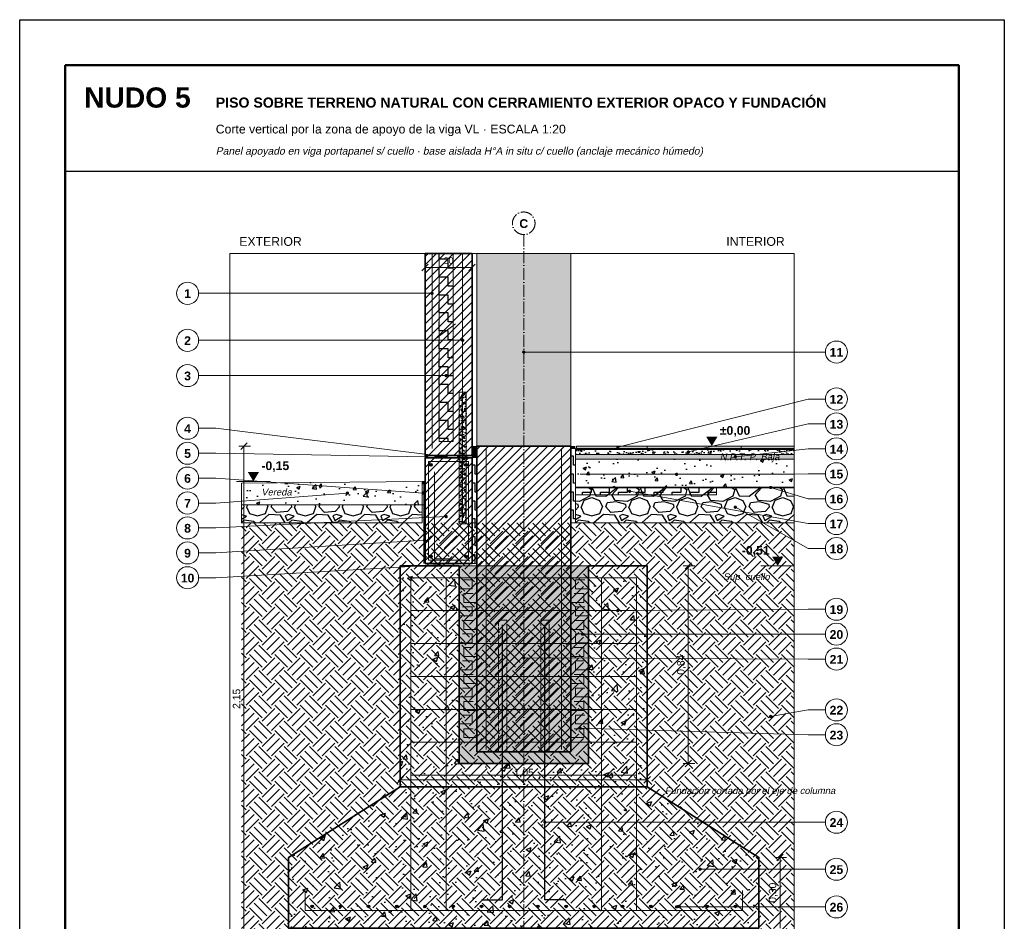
# Model space of a CAD drawing. Header units: millimetres. Extents: x 6 to 4194, y 6 to 5934.
# Tile 2 of 2: x 6 to 4194, y 2098 to 5934. Entities that reach past the tile are written whole.
import ezdxf
from ezdxf.enums import TextEntityAlignment as Align

# ---------------------------------------------------------------- set-up
doc = ezdxf.new("R2010")
doc.units = ezdxf.units.MM
doc.header["$LTSCALE"] = 20
doc.linetypes.add('DASHDOT', pattern=[3.556, 2.54, -0.508, 0, -0.508])
doc.linetypes.add('DASHED', pattern=[1.524, 1.27, -0.254])
for name, color, linetype in [('A-AISLACION-EPS', 50, 'Continuous'), ('A-ARMADURAS', 14, 'Continuous'), ('A-BARRERAS-MEMBRANAS', 7, 'Continuous'), ('A-CONTORNOS', 7, 'Continuous'), ('A-GROUT', 251, 'Continuous'), ('A-HORMIGON-INSITU', 33, 'Continuous'), ('A-HORMIGON-PREMOLDEADO', 8, 'Continuous'), ('A-HORMIGON-SIMPLE', 9, 'Continuous'), ('A-MORTERO-CARPETAS', 252, 'Continuous'), ('A-NEOPRENO-SELLADORES', 7, 'Continuous'), ('A-PROYECCION-OCULTO', 8, 'DASHED'), ('A-SOLADOS', 31, 'Continuous'), ('A-TERRENO', 32, 'Continuous'), ('A-TOSCA', 42, 'Continuous'), ('A-VISTA', 8, 'Continuous'), ('X-COTAS', 3, 'Continuous'), ('X-EJES', 1, 'DASHDOT'), ('X-MARCO', 7, 'Continuous'), ('X-NIVELES', 7, 'Continuous'), ('X-REFERENCIAS', 1, 'Continuous'), ('X-TEXTOS', 7, 'Continuous')]:
    doc.layers.add(name, color=color, linetype=linetype)
doc.styles.add('ARIAL', font='arial.ttf')
doc.styles.add('ARIAL-B', font='arialbd.ttf')

msp = doc.modelspace()

# ---------------------------------------------------------------- hatches: boundary and pattern name
at = {"layer": 'A-AISLACION-EPS'}
h = msp.add_hatch(dxfattribs=at)
h.set_pattern_fill('ZIGZAG', color=256, scale=6, angle=90)
h.paths.add_polyline_path([(1790, 4940), (1790, 4140), (1850, 4140), (1850, 4940)])
h = msp.add_hatch(dxfattribs=at)
h.set_pattern_fill('ZIGZAG', color=256, scale=6, angle=90)
h.paths.add_polyline_path([(1930, 3793), (1950, 3793), (1950, 4110), (1930, 4110)])
h = msp.add_hatch(dxfattribs=at)
h.set_pattern_fill('ZIGZAG', color=256, scale=6, angle=90)
h.paths.add_polyline_path([(2350, 3793), (2370, 3793), (2370, 4110), (2350, 4110)])
h = msp.add_hatch(dxfattribs=at)
h.set_pattern_fill('ZIGZAG', color=256, scale=6, angle=90)
h.paths.add_polyline_path([(1718, 3870), (1726, 3870), (1726, 3970), (1718, 3970)])
h = msp.add_hatch(dxfattribs=at)
h.set_pattern_fill('ZIGZAG', color=256, scale=6)
h.paths.add_polyline_path([(2370, 3913), (2970, 3913), (2970, 3943), (2370, 3943)])
h = msp.add_hatch(dxfattribs=at)
h.set_pattern_fill('ZIGZAG', color=256, scale=6, angle=90)
h.paths.add_polyline_path([(1930, 3620), (1950, 3620), (1950, 3793), (1930, 3793)])
at = {"layer": 'A-ARMADURAS'}
h = msp.add_hatch(color=256, dxfattribs=at)
h.dxf.hatch_style = 1
h.paths.add_polyline_path([(1761, 4040), (1760.7, 4041.9), (1759.9, 4043.5), (1758.5, 4044.9), (1756.9, 4045.7), (1755, 4046), (1753.1, 4045.7), (1751.5, 4044.9), (1750.1, 4043.5), (1749.3, 4041.9), (1749, 4040), (1749.3, 4038.1), (1750.1, 4036.5), (1751.5, 4035.1), (1753.1, 4034.3), (1755, 4034), (1756.9, 4034.3), (1758.5, 4035.1), (1759.9, 4036.5), (1760.7, 4038.1)])
h = msp.add_hatch(color=256, dxfattribs=at)
h.dxf.hatch_style = 1
h.paths.add_polyline_path([(1911, 4040), (1910.7, 4041.9), (1909.9, 4043.5), (1908.5, 4044.9), (1906.9, 4045.7), (1905, 4046), (1903.1, 4045.7), (1901.5, 4044.9), (1900.1, 4043.5), (1899.3, 4041.9), (1899, 4040), (1899.3, 4038.1), (1900.1, 4036.5), (1901.5, 4035.1), (1903.1, 4034.3), (1905, 4034), (1906.9, 4034.3), (1908.5, 4035.1), (1909.9, 4036.5), (1910.7, 4038.1)])
h = msp.add_hatch(color=256, dxfattribs=at)
h.dxf.hatch_style = 1
h.paths.add_polyline_path([(1761, 3650), (1760.7, 3651.9), (1759.9, 3653.5), (1758.5, 3654.9), (1756.9, 3655.7), (1755, 3656), (1753.1, 3655.7), (1751.5, 3654.9), (1750.1, 3653.5), (1749.3, 3651.9), (1749, 3650), (1749.3, 3648.1), (1750.1, 3646.5), (1751.5, 3645.1), (1753.1, 3644.3), (1755, 3644), (1756.9, 3644.3), (1758.5, 3645.1), (1759.9, 3646.5), (1760.7, 3648.1)])
h = msp.add_hatch(color=256, dxfattribs=at)
h.dxf.hatch_style = 1
h.paths.add_polyline_path([(1911, 3650), (1910.7, 3651.9), (1909.9, 3653.5), (1908.5, 3654.9), (1906.9, 3655.7), (1905, 3656), (1903.1, 3655.7), (1901.5, 3654.9), (1900.1, 3653.5), (1899.3, 3651.9), (1899, 3650), (1899.3, 3648.1), (1900.1, 3646.5), (1901.5, 3645.1), (1903.1, 3644.3), (1905, 3644), (1906.9, 3644.3), (1908.5, 3645.1), (1909.9, 3646.5), (1910.7, 3648.1)])
h = msp.add_hatch(color=256, dxfattribs=at)
h.dxf.hatch_style = 1
h.paths.add_polyline_path([(1255.6, 2162), (1255.3, 2163.7), (1254.5, 2165.3), (1253.3, 2166.5), (1251.7, 2167.3), (1250, 2167.6), (1248.3, 2167.3), (1246.7, 2166.5), (1245.5, 2165.3), (1244.7, 2163.7), (1244.4, 2162), (1244.7, 2160.3), (1245.5, 2158.7), (1246.7, 2157.5), (1248.3, 2156.7), (1250, 2156.4), (1251.7, 2156.7), (1253.3, 2157.5), (1254.5, 2158.7), (1255.3, 2160.3)])
h = msp.add_hatch(color=256, dxfattribs=at)
h.dxf.hatch_style = 1
h.paths.add_polyline_path([(1375.6, 2162), (1375.3, 2163.7), (1374.5, 2165.3), (1373.3, 2166.5), (1371.7, 2167.3), (1370, 2167.6), (1368.3, 2167.3), (1366.7, 2166.5), (1365.5, 2165.3), (1364.7, 2163.7), (1364.4, 2162), (1364.7, 2160.3), (1365.5, 2158.7), (1366.7, 2157.5), (1368.3, 2156.7), (1370, 2156.4), (1371.7, 2156.7), (1373.3, 2157.5), (1374.5, 2158.7), (1375.3, 2160.3)])
h = msp.add_hatch(color=256, dxfattribs=at)
h.dxf.hatch_style = 1
h.paths.add_polyline_path([(1495.6, 2162), (1495.3, 2163.7), (1494.5, 2165.3), (1493.3, 2166.5), (1491.7, 2167.3), (1490, 2167.6), (1488.3, 2167.3), (1486.7, 2166.5), (1485.5, 2165.3), (1484.7, 2163.7), (1484.4, 2162), (1484.7, 2160.3), (1485.5, 2158.7), (1486.7, 2157.5), (1488.3, 2156.7), (1490, 2156.4), (1491.7, 2156.7), (1493.3, 2157.5), (1494.5, 2158.7), (1495.3, 2160.3)])
h = msp.add_hatch(color=256, dxfattribs=at)
h.dxf.hatch_style = 1
h.paths.add_polyline_path([(1615.6, 2162), (1615.3, 2163.7), (1614.5, 2165.3), (1613.3, 2166.5), (1611.7, 2167.3), (1610, 2167.6), (1608.3, 2167.3), (1606.7, 2166.5), (1605.5, 2165.3), (1604.7, 2163.7), (1604.4, 2162), (1604.7, 2160.3), (1605.5, 2158.7), (1606.7, 2157.5), (1608.3, 2156.7), (1610, 2156.4), (1611.7, 2156.7), (1613.3, 2157.5), (1614.5, 2158.7), (1615.3, 2160.3)])
h = msp.add_hatch(color=256, dxfattribs=at)
h.dxf.hatch_style = 1
h.paths.add_polyline_path([(1735.6, 2162), (1735.3, 2163.7), (1734.5, 2165.3), (1733.3, 2166.5), (1731.7, 2167.3), (1730, 2167.6), (1728.3, 2167.3), (1726.7, 2166.5), (1725.5, 2165.3), (1724.7, 2163.7), (1724.4, 2162), (1724.7, 2160.3), (1725.5, 2158.7), (1726.7, 2157.5), (1728.3, 2156.7), (1730, 2156.4), (1731.7, 2156.7), (1733.3, 2157.5), (1734.5, 2158.7), (1735.3, 2160.3)])
h = msp.add_hatch(color=256, dxfattribs=at)
h.dxf.hatch_style = 1
h.paths.add_polyline_path([(1855.6, 2162), (1855.3, 2163.7), (1854.5, 2165.3), (1853.3, 2166.5), (1851.7, 2167.3), (1850, 2167.6), (1848.3, 2167.3), (1846.7, 2166.5), (1845.5, 2165.3), (1844.7, 2163.7), (1844.4, 2162), (1844.7, 2160.3), (1845.5, 2158.7), (1846.7, 2157.5), (1848.3, 2156.7), (1850, 2156.4), (1851.7, 2156.7), (1853.3, 2157.5), (1854.5, 2158.7), (1855.3, 2160.3)])
h = msp.add_hatch(color=256, dxfattribs=at)
h.dxf.hatch_style = 1
h.paths.add_polyline_path([(1975.6, 2162), (1975.3, 2163.7), (1974.5, 2165.3), (1973.3, 2166.5), (1971.7, 2167.3), (1970, 2167.6), (1968.3, 2167.3), (1966.7, 2166.5), (1965.5, 2165.3), (1964.7, 2163.7), (1964.4, 2162), (1964.7, 2160.3), (1965.5, 2158.7), (1966.7, 2157.5), (1968.3, 2156.7), (1970, 2156.4), (1971.7, 2156.7), (1973.3, 2157.5), (1974.5, 2158.7), (1975.3, 2160.3)])
h = msp.add_hatch(color=256, dxfattribs=at)
h.dxf.hatch_style = 1
h.paths.add_polyline_path([(2095.6, 2162), (2095.3, 2163.7), (2094.5, 2165.3), (2093.3, 2166.5), (2091.7, 2167.3), (2090, 2167.6), (2088.3, 2167.3), (2086.7, 2166.5), (2085.5, 2165.3), (2084.7, 2163.7), (2084.4, 2162), (2084.7, 2160.3), (2085.5, 2158.7), (2086.7, 2157.5), (2088.3, 2156.7), (2090, 2156.4), (2091.7, 2156.7), (2093.3, 2157.5), (2094.5, 2158.7), (2095.3, 2160.3)])
h = msp.add_hatch(color=256, dxfattribs=at)
h.dxf.hatch_style = 1
h.paths.add_polyline_path([(2215.6, 2162), (2215.3, 2163.7), (2214.5, 2165.3), (2213.3, 2166.5), (2211.7, 2167.3), (2210, 2167.6), (2208.3, 2167.3), (2206.7, 2166.5), (2205.5, 2165.3), (2204.7, 2163.7), (2204.4, 2162), (2204.7, 2160.3), (2205.5, 2158.7), (2206.7, 2157.5), (2208.3, 2156.7), (2210, 2156.4), (2211.7, 2156.7), (2213.3, 2157.5), (2214.5, 2158.7), (2215.3, 2160.3)])
h = msp.add_hatch(color=256, dxfattribs=at)
h.dxf.hatch_style = 1
h.paths.add_polyline_path([(2335.6, 2162), (2335.3, 2163.7), (2334.5, 2165.3), (2333.3, 2166.5), (2331.7, 2167.3), (2330, 2167.6), (2328.3, 2167.3), (2326.7, 2166.5), (2325.5, 2165.3), (2324.7, 2163.7), (2324.4, 2162), (2324.7, 2160.3), (2325.5, 2158.7), (2326.7, 2157.5), (2328.3, 2156.7), (2330, 2156.4), (2331.7, 2156.7), (2333.3, 2157.5), (2334.5, 2158.7), (2335.3, 2160.3)])
h = msp.add_hatch(color=256, dxfattribs=at)
h.dxf.hatch_style = 1
h.paths.add_polyline_path([(2455.6, 2162), (2455.3, 2163.7), (2454.5, 2165.3), (2453.3, 2166.5), (2451.7, 2167.3), (2450, 2167.6), (2448.3, 2167.3), (2446.7, 2166.5), (2445.5, 2165.3), (2444.7, 2163.7), (2444.4, 2162), (2444.7, 2160.3), (2445.5, 2158.7), (2446.7, 2157.5), (2448.3, 2156.7), (2450, 2156.4), (2451.7, 2156.7), (2453.3, 2157.5), (2454.5, 2158.7), (2455.3, 2160.3)])
h = msp.add_hatch(color=256, dxfattribs=at)
h.dxf.hatch_style = 1
h.paths.add_polyline_path([(2575.6, 2162), (2575.3, 2163.7), (2574.5, 2165.3), (2573.3, 2166.5), (2571.7, 2167.3), (2570, 2167.6), (2568.3, 2167.3), (2566.7, 2166.5), (2565.5, 2165.3), (2564.7, 2163.7), (2564.4, 2162), (2564.7, 2160.3), (2565.5, 2158.7), (2566.7, 2157.5), (2568.3, 2156.7), (2570, 2156.4), (2571.7, 2156.7), (2573.3, 2157.5), (2574.5, 2158.7), (2575.3, 2160.3)])
h = msp.add_hatch(color=256, dxfattribs=at)
h.dxf.hatch_style = 1
h.paths.add_polyline_path([(2695.6, 2162), (2695.3, 2163.7), (2694.5, 2165.3), (2693.3, 2166.5), (2691.7, 2167.3), (2690, 2167.6), (2688.3, 2167.3), (2686.7, 2166.5), (2685.5, 2165.3), (2684.7, 2163.7), (2684.4, 2162), (2684.7, 2160.3), (2685.5, 2158.7), (2686.7, 2157.5), (2688.3, 2156.7), (2690, 2156.4), (2691.7, 2156.7), (2693.3, 2157.5), (2694.5, 2158.7), (2695.3, 2160.3)])
h = msp.add_hatch(color=256, dxfattribs=at)
h.dxf.hatch_style = 1
h.paths.add_polyline_path([(2815.6, 2162), (2815.3, 2163.7), (2814.5, 2165.3), (2813.3, 2166.5), (2811.7, 2167.3), (2810, 2167.6), (2808.3, 2167.3), (2806.7, 2166.5), (2805.5, 2165.3), (2804.7, 2163.7), (2804.4, 2162), (2804.7, 2160.3), (2805.5, 2158.7), (2806.7, 2157.5), (2808.3, 2156.7), (2810, 2156.4), (2811.7, 2156.7), (2813.3, 2157.5), (2814.5, 2158.7), (2815.3, 2160.3)])
h = msp.add_hatch(color=256, dxfattribs=at)
h.dxf.hatch_style = 1
h.paths.add_polyline_path([(2935.6, 2162), (2935.3, 2163.7), (2934.5, 2165.3), (2933.3, 2166.5), (2931.7, 2167.3), (2930, 2167.6), (2928.3, 2167.3), (2926.7, 2166.5), (2925.5, 2165.3), (2924.7, 2163.7), (2924.4, 2162), (2924.7, 2160.3), (2925.5, 2158.7), (2926.7, 2157.5), (2928.3, 2156.7), (2930, 2156.4), (2931.7, 2156.7), (2933.3, 2157.5), (2934.5, 2158.7), (2935.3, 2160.3)])
h = msp.add_hatch(color=256, dxfattribs=at)
h.dxf.hatch_style = 1
h.paths.add_polyline_path([(3055.6, 2162), (3055.3, 2163.7), (3054.5, 2165.3), (3053.3, 2166.5), (3051.7, 2167.3), (3050, 2167.6), (3048.3, 2167.3), (3046.7, 2166.5), (3045.5, 2165.3), (3044.7, 2163.7), (3044.4, 2162), (3044.7, 2160.3), (3045.5, 2158.7), (3046.7, 2157.5), (3048.3, 2156.7), (3050, 2156.4), (3051.7, 2156.7), (3053.3, 2157.5), (3054.5, 2158.7), (3055.3, 2160.3)])
at = {"layer": 'A-BARRERAS-MEMBRANAS', "true_color": 0x000000}
h = msp.add_hatch(color=18, dxfattribs=at)
h.dxf.hatch_style = 1
h.paths.add_polyline_path([(2370, 3943), (3300, 3943), (3300, 3945), (2370, 3945)])
at = {"layer": 'A-GROUT'}
h = msp.add_hatch(dxfattribs=at)
h.set_pattern_fill('AR-SAND', color=256, scale=0.4)
h.paths.add_polyline_path([(1875, 3790), (1905, 3790), (1905, 4350), (1875, 4350)])
h = msp.add_hatch(dxfattribs=at)
h.set_pattern_fill('AR-SAND', color=256, scale=0.4)
h.paths.add_polyline_path([(1875, 2770), (2425, 2770), (2425, 3610), (1875, 3610)])
at = {"layer": 'A-HORMIGON-INSITU'}
h = msp.add_hatch(dxfattribs=at)
h.set_pattern_fill('AR-CONC', color=256, scale=1.2)
h.paths.add_polyline_path([(1625, 2670), (2675, 2670), (2675, 3610), (2425, 3610), (2425, 2770), (1875, 2770), (1875, 3610), (1625, 3610)])
h = msp.add_hatch(dxfattribs=at)
h.set_pattern_fill('AR-CONC', color=256, scale=1.2)
h.paths.add_polyline_path([(1150, 2070), (3150, 2070), (3150, 2370), (2675, 2670), (1625, 2670), (1150, 2370)])
at = {"layer": 'A-HORMIGON-PREMOLDEADO'}
h = msp.add_hatch(dxfattribs=at)
h.set_pattern_fill('ANSI31', color=256, scale=8)
h.paths.add_polyline_path([(1730, 4940), (1730, 4080), (1930, 4080), (1930, 4940)])
h = msp.add_hatch(dxfattribs=at)
h.set_pattern_fill('ANSI31', color=256, scale=8)
h.paths.add_polyline_path([(1950, 2820), (2350, 2820), (2350, 4120), (1950, 4120)])
h = msp.add_hatch(dxfattribs=at)
h.set_pattern_fill('ANSI31', color=256, scale=8)
h.paths.add_polyline_path([(1730, 3620), (1930, 3620), (1930, 4070), (1730, 4070)])
at = {"layer": 'A-HORMIGON-SIMPLE'}
h = msp.add_hatch(dxfattribs=at)
h.set_pattern_fill('AR-CONC', color=256, scale=0.8)
h.paths.add_polyline_path([(2370, 3945), (3300, 3945), (3300, 4065), (2370, 4065)])
h = msp.add_hatch(dxfattribs=at)
h.set_pattern_fill('AR-CONC', color=256, scale=0.8)
h.paths.add_polyline_path([(950, 3870), (1718, 3870), (1718, 3970), (950, 3963)])
at = {"layer": 'A-MORTERO-CARPETAS'}
h = msp.add_hatch(dxfattribs=at)
h.set_pattern_fill('AR-SAND', color=256, scale=0.6)
h.paths.add_polyline_path([(2370, 4085), (3300, 4085), (3300, 4105), (2370, 4105)])
at = {"layer": 'A-MORTERO-CARPETAS', "true_color": 0x8d8d8d}
h = msp.add_hatch(color=252, dxfattribs=at)
h.dxf.hatch_style = 1
h.paths.add_polyline_path([(2375, 4105), (3300, 4105), (3300, 4110), (2375, 4110)])
at = {"layer": 'A-MORTERO-CARPETAS'}
h = msp.add_hatch(dxfattribs=at)
h.set_pattern_fill('AR-SAND', color=256, scale=0.6)
h.paths.add_polyline_path([(1730, 4070), (1930, 4070), (1930, 4080), (1730, 4080)])
h = msp.add_hatch(dxfattribs=at)
h.set_pattern_fill('AR-SAND', color=256, scale=0.4)
h.paths.add_polyline_path([(2370, 4065), (3300, 4065), (3300, 4085), (2370, 4085)])
at = {"layer": 'A-NEOPRENO-SELLADORES', "true_color": 0x111111}
h = msp.add_hatch(color=250, dxfattribs=at)
h.dxf.hatch_style = 1
h.paths.add_polyline_path([(1930, 4070), (1950, 4070), (1950, 4120), (1930, 4120)])
h = msp.add_hatch(color=250, dxfattribs=at)
h.dxf.hatch_style = 1
h.paths.add_polyline_path([(1930, 4110), (1950, 4110), (1950, 4120), (1930, 4120)])
h = msp.add_hatch(color=250, dxfattribs=at)
h.dxf.hatch_style = 1
h.paths.add_polyline_path([(2350, 4110), (2370, 4110), (2370, 4120), (2350, 4120)])
h = msp.add_hatch(color=250, dxfattribs=at)
h.dxf.hatch_style = 1
h.paths.add_polyline_path([(1730, 4070), (1744, 4070), (1744, 4080), (1730, 4080)])
h = msp.add_hatch(color=250, dxfattribs=at)
h.dxf.hatch_style = 1
h.paths.add_polyline_path([(1770, 4070), (1810, 4070), (1810, 4080), (1770, 4080)])
h = msp.add_hatch(color=250, dxfattribs=at)
h.dxf.hatch_style = 1
h.paths.add_polyline_path([(1718, 3958), (1726, 3958), (1726, 3970), (1718, 3970)])
h = msp.add_hatch(color=250, dxfattribs=at)
h.dxf.hatch_style = 1
h.paths.add_polyline_path([(1730, 3610), (1875, 3610), (1875, 3620), (1730, 3620)])
at = {"layer": 'A-SOLADOS', "true_color": 0xcdbb9c}
h = msp.add_hatch(color=9, dxfattribs=at)
h.dxf.hatch_style = 1
h.paths.add_polyline_path([(2375, 4110), (3300, 4110), (3300, 4120), (2375, 4120)])
at = {"layer": 'A-TERRENO'}
h = msp.add_hatch(dxfattribs=at)
h.set_pattern_fill('EARTH', color=256, scale=12, angle=45)
h.paths.add_polyline_path([(950, 1940), (3300, 1940), (3300, 3793), (950, 3793)])
at = {"layer": 'A-TOSCA'}
h = msp.add_hatch(dxfattribs=at)
h.set_pattern_fill('GRAVEL', color=256, scale=8)
h.paths.add_polyline_path([(2370, 3793), (3300, 3793), (3300, 3943), (2370, 3943)])
h = msp.add_hatch(dxfattribs=at)
h.set_pattern_fill('GRAVEL', color=256, scale=8)
h.paths.add_polyline_path([(950, 3793), (1718, 3793), (1718, 3870), (950, 3870)])
at = {"layer": 'A-VISTA', "true_color": 0xeceeef}
h = msp.add_hatch(color=7, dxfattribs=at)
h.dxf.hatch_style = 1
h.paths.add_polyline_path([(1950, 4940), (1950, 4120), (2350, 4120), (2350, 4940)])
at = {"layer": 'X-NIVELES'}
h = msp.add_hatch(color=7, dxfattribs=at)
h.dxf.hatch_style = 1
h.paths.add_polyline_path([(2950, 4120), (2926, 4160), (2974, 4160)])
h = msp.add_hatch(color=7, dxfattribs=at)
h.dxf.hatch_style = 1
h.paths.add_polyline_path([(1000, 3970), (976, 4010), (1024, 4010)])
h = msp.add_hatch(color=7, dxfattribs=at)
h.dxf.hatch_style = 1
h.paths.add_polyline_path([(3230, 3610), (3206, 3650), (3254, 3650)])
at = {"layer": 'X-REFERENCIAS'}
h = msp.add_hatch(color=7, dxfattribs=at)
h.dxf.hatch_style = 1
h.paths.add_polyline_path([(1767, 4770), (1766.7, 4772.2), (1765.7, 4774.1), (1764.1, 4775.7), (1762.2, 4776.7), (1760, 4777), (1757.8, 4776.7), (1755.9, 4775.7), (1754.3, 4774.1), (1753.3, 4772.2), (1753, 4770), (1753.3, 4767.8), (1754.3, 4765.9), (1755.9, 4764.3), (1757.8, 4763.3), (1760, 4763), (1762.2, 4763.3), (1764.1, 4764.3), (1765.7, 4765.9), (1766.7, 4767.8)])
h = msp.add_hatch(color=7, dxfattribs=at)
h.dxf.hatch_style = 1
h.paths.add_polyline_path([(1897, 4570), (1896.7, 4572.2), (1895.7, 4574.1), (1894.1, 4575.7), (1892.2, 4576.7), (1890, 4577), (1887.8, 4576.7), (1885.9, 4575.7), (1884.3, 4574.1), (1883.3, 4572.2), (1883, 4570), (1883.3, 4567.8), (1884.3, 4565.9), (1885.9, 4564.3), (1887.8, 4563.3), (1890, 4563), (1892.2, 4563.3), (1894.1, 4564.3), (1895.7, 4565.9), (1896.7, 4567.8)])
h = msp.add_hatch(color=7, dxfattribs=at)
h.dxf.hatch_style = 1
h.paths.add_polyline_path([(2157, 4520), (2156.7, 4522.2), (2155.7, 4524.1), (2154.1, 4525.7), (2152.2, 4526.7), (2150, 4527), (2147.8, 4526.7), (2145.9, 4525.7), (2144.3, 4524.1), (2143.3, 4522.2), (2143, 4520), (2143.3, 4517.8), (2144.3, 4515.9), (2145.9, 4514.3), (2147.8, 4513.3), (2150, 4513), (2152.2, 4513.3), (2154.1, 4514.3), (2155.7, 4515.9), (2156.7, 4517.8)])
h = msp.add_hatch(color=7, dxfattribs=at)
h.dxf.hatch_style = 1
h.paths.add_polyline_path([(1827, 4420), (1826.7, 4422.2), (1825.7, 4424.1), (1824.1, 4425.7), (1822.2, 4426.7), (1820, 4427), (1817.8, 4426.7), (1815.9, 4425.7), (1814.3, 4424.1), (1813.3, 4422.2), (1813, 4420), (1813.3, 4417.8), (1814.3, 4415.9), (1815.9, 4414.3), (1817.8, 4413.3), (1820, 4413), (1822.2, 4413.3), (1824.1, 4414.3), (1825.7, 4415.9), (1826.7, 4417.8)])
h = msp.add_hatch(color=7, dxfattribs=at)
h.dxf.hatch_style = 1
h.paths.add_polyline_path([(2557, 4115), (2556.7, 4117.2), (2555.7, 4119.1), (2554.1, 4120.7), (2552.2, 4121.7), (2550, 4122), (2547.8, 4121.7), (2545.9, 4120.7), (2544.3, 4119.1), (2543.3, 4117.2), (2543, 4115), (2543.3, 4112.8), (2544.3, 4110.9), (2545.9, 4109.3), (2547.8, 4108.3), (2550, 4108), (2552.2, 4108.3), (2554.1, 4109.3), (2555.7, 4110.9), (2556.7, 4112.8)])
h = msp.add_hatch(color=7, dxfattribs=at)
h.dxf.hatch_style = 1
h.paths.add_polyline_path([(1744, 4075), (1743.7, 4077.2), (1742.7, 4079.1), (1741.1, 4080.7), (1739.2, 4081.7), (1737, 4082), (1734.8, 4081.7), (1732.9, 4080.7), (1731.3, 4079.1), (1730.3, 4077.2), (1730, 4075), (1730.3, 4072.8), (1731.3, 4070.9), (1732.9, 4069.3), (1734.8, 4068.3), (1737, 4068), (1739.2, 4068.3), (1741.1, 4069.3), (1742.7, 4070.9), (1743.7, 4072.8)])
h = msp.add_hatch(color=7, dxfattribs=at)
h.dxf.hatch_style = 1
h.paths.add_polyline_path([(1827, 4075), (1826.7, 4077.2), (1825.7, 4079.1), (1824.1, 4080.7), (1822.2, 4081.7), (1820, 4082), (1817.8, 4081.7), (1815.9, 4080.7), (1814.3, 4079.1), (1813.3, 4077.2), (1813, 4075), (1813.3, 4072.8), (1814.3, 4070.9), (1815.9, 4069.3), (1817.8, 4068.3), (1820, 4068), (1822.2, 4068.3), (1824.1, 4069.3), (1825.7, 4070.9), (1826.7, 4072.8)])
h = msp.add_hatch(color=7, dxfattribs=at)
h.dxf.hatch_style = 1
h.paths.add_polyline_path([(2857, 4095), (2856.7, 4097.2), (2855.7, 4099.1), (2854.1, 4100.7), (2852.2, 4101.7), (2850, 4102), (2847.8, 4101.7), (2845.9, 4100.7), (2844.3, 4099.1), (2843.3, 4097.2), (2843, 4095), (2843.3, 4092.8), (2844.3, 4090.9), (2845.9, 4089.3), (2847.8, 4088.3), (2850, 4088), (2852.2, 4088.3), (2854.1, 4089.3), (2855.7, 4090.9), (2856.7, 4092.8)])
h = msp.add_hatch(color=7, dxfattribs=at)
h.dxf.hatch_style = 1
h.paths.add_polyline_path([(3057, 4075), (3056.7, 4077.2), (3055.7, 4079.1), (3054.1, 4080.7), (3052.2, 4081.7), (3050, 4082), (3047.8, 4081.7), (3045.9, 4080.7), (3044.3, 4079.1), (3043.3, 4077.2), (3043, 4075), (3043.3, 4072.8), (3044.3, 4070.9), (3045.9, 4069.3), (3047.8, 4068.3), (3050, 4068), (3052.2, 4068.3), (3054.1, 4069.3), (3055.7, 4070.9), (3056.7, 4072.8)])
h = msp.add_hatch(color=7, dxfattribs=at)
h.dxf.hatch_style = 1
h.paths.add_polyline_path([(2807, 4000), (2806.7, 4002.2), (2805.7, 4004.1), (2804.1, 4005.7), (2802.2, 4006.7), (2800, 4007), (2797.8, 4006.7), (2795.9, 4005.7), (2794.3, 4004.1), (2793.3, 4002.2), (2793, 4000), (2793.3, 3997.8), (2794.3, 3995.9), (2795.9, 3994.3), (2797.8, 3993.3), (2800, 3993), (2802.2, 3993.3), (2804.1, 3994.3), (2805.7, 3995.9), (2806.7, 3997.8)])
h = msp.add_hatch(color=7, dxfattribs=at)
h.dxf.hatch_style = 1
h.paths.add_polyline_path([(3207, 3944), (3206.7, 3946.2), (3205.7, 3948.1), (3204.1, 3949.7), (3202.2, 3950.7), (3200, 3951), (3197.8, 3950.7), (3195.9, 3949.7), (3194.3, 3948.1), (3193.3, 3946.2), (3193, 3944), (3193.3, 3941.8), (3194.3, 3939.9), (3195.9, 3938.3), (3197.8, 3937.3), (3200, 3937), (3202.2, 3937.3), (3204.1, 3938.3), (3205.7, 3939.9), (3206.7, 3941.8)])
h = msp.add_hatch(color=7, dxfattribs=at)
h.dxf.hatch_style = 1
h.paths.add_polyline_path([(1407, 3920), (1406.7, 3922.2), (1405.7, 3924.1), (1404.1, 3925.7), (1402.2, 3926.7), (1400, 3927), (1397.8, 3926.7), (1395.9, 3925.7), (1394.3, 3924.1), (1393.3, 3922.2), (1393, 3920), (1393.3, 3917.8), (1394.3, 3915.9), (1395.9, 3914.3), (1397.8, 3913.3), (1400, 3913), (1402.2, 3913.3), (1404.1, 3914.3), (1405.7, 3915.9), (1406.7, 3917.8)])
h = msp.add_hatch(color=7, dxfattribs=at)
h.dxf.hatch_style = 1
h.paths.add_polyline_path([(1729, 3920), (1728.7, 3922.2), (1727.7, 3924.1), (1726.1, 3925.7), (1724.2, 3926.7), (1722, 3927), (1719.8, 3926.7), (1717.9, 3925.7), (1716.3, 3924.1), (1715.3, 3922.2), (1715, 3920), (1715.3, 3917.8), (1716.3, 3915.9), (1717.9, 3914.3), (1719.8, 3913.3), (1722, 3913), (1724.2, 3913.3), (1726.1, 3914.3), (1727.7, 3915.9), (1728.7, 3917.8)])
h = msp.add_hatch(color=7, dxfattribs=at)
h.dxf.hatch_style = 1
h.paths.add_polyline_path([(2607, 3928), (2606.7, 3930.2), (2605.7, 3932.1), (2604.1, 3933.7), (2602.2, 3934.7), (2600, 3935), (2597.8, 3934.7), (2595.9, 3933.7), (2594.3, 3932.1), (2593.3, 3930.2), (2593, 3928), (2593.3, 3925.8), (2594.3, 3923.9), (2595.9, 3922.3), (2597.8, 3921.3), (2600, 3921), (2602.2, 3921.3), (2604.1, 3922.3), (2605.7, 3923.9), (2606.7, 3925.8)])
h = msp.add_hatch(color=7, dxfattribs=at)
h.dxf.hatch_style = 1
h.paths.add_polyline_path([(3057, 3860), (3056.7, 3862.2), (3055.7, 3864.1), (3054.1, 3865.7), (3052.2, 3866.7), (3050, 3867), (3047.8, 3866.7), (3045.9, 3865.7), (3044.3, 3864.1), (3043.3, 3862.2), (3043, 3860), (3043.3, 3857.8), (3044.3, 3855.9), (3045.9, 3854.3), (3047.8, 3853.3), (3050, 3853), (3052.2, 3853.3), (3054.1, 3854.3), (3055.7, 3855.9), (3056.7, 3857.8)])
h = msp.add_hatch(color=7, dxfattribs=at)
h.dxf.hatch_style = 1
h.paths.add_polyline_path([(1827, 3820), (1826.7, 3822.2), (1825.7, 3824.1), (1824.1, 3825.7), (1822.2, 3826.7), (1820, 3827), (1817.8, 3826.7), (1815.9, 3825.7), (1814.3, 3824.1), (1813.3, 3822.2), (1813, 3820), (1813.3, 3817.8), (1814.3, 3815.9), (1815.9, 3814.3), (1817.8, 3813.3), (1820, 3813), (1822.2, 3813.3), (1824.1, 3814.3), (1825.7, 3815.9), (1826.7, 3817.8)])
h = msp.add_hatch(color=7, dxfattribs=at)
h.dxf.hatch_style = 1
h.paths.add_polyline_path([(1735, 3720), (1734.7, 3722.2), (1733.7, 3724.1), (1732.1, 3725.7), (1730.2, 3726.7), (1728, 3727), (1725.8, 3726.7), (1723.9, 3725.7), (1722.3, 3724.1), (1721.3, 3722.2), (1721, 3720), (1721.3, 3717.8), (1722.3, 3715.9), (1723.9, 3714.3), (1725.8, 3713.3), (1728, 3713), (1730.2, 3713.3), (1732.1, 3714.3), (1733.7, 3715.9), (1734.7, 3717.8)])
h = msp.add_hatch(color=7, dxfattribs=at)
h.dxf.hatch_style = 1
h.paths.add_polyline_path([(1797, 3615), (1796.7, 3617.2), (1795.7, 3619.1), (1794.1, 3620.7), (1792.2, 3621.7), (1790, 3622), (1787.8, 3621.7), (1785.9, 3620.7), (1784.3, 3619.1), (1783.3, 3617.2), (1783, 3615), (1783.3, 3612.8), (1784.3, 3610.9), (1785.9, 3609.3), (1787.8, 3608.3), (1790, 3608), (1792.2, 3608.3), (1794.1, 3609.3), (1795.7, 3610.9), (1796.7, 3612.8)])
h = msp.add_hatch(color=7, dxfattribs=at)
h.dxf.hatch_style = 1
h.paths.add_polyline_path([(2557, 3420), (2556.7, 3422.2), (2555.7, 3424.1), (2554.1, 3425.7), (2552.2, 3426.7), (2550, 3427), (2547.8, 3426.7), (2545.9, 3425.7), (2544.3, 3424.1), (2543.3, 3422.2), (2543, 3420), (2543.3, 3417.8), (2544.3, 3415.9), (2545.9, 3414.3), (2547.8, 3413.3), (2550, 3413), (2552.2, 3413.3), (2554.1, 3414.3), (2555.7, 3415.9), (2556.7, 3417.8)])
h = msp.add_hatch(color=7, dxfattribs=at)
h.dxf.hatch_style = 1
h.paths.add_polyline_path([(2407, 3320), (2406.7, 3322.2), (2405.7, 3324.1), (2404.1, 3325.7), (2402.2, 3326.7), (2400, 3327), (2397.8, 3326.7), (2395.9, 3325.7), (2394.3, 3324.1), (2393.3, 3322.2), (2393, 3320), (2393.3, 3317.8), (2394.3, 3315.9), (2395.9, 3314.3), (2397.8, 3313.3), (2400, 3313), (2402.2, 3313.3), (2404.1, 3314.3), (2405.7, 3315.9), (2406.7, 3317.8)])
h = msp.add_hatch(color=7, dxfattribs=at)
h.dxf.hatch_style = 1
h.paths.add_polyline_path([(2157, 3220), (2156.7, 3222.2), (2155.7, 3224.1), (2154.1, 3225.7), (2152.2, 3226.7), (2150, 3227), (2147.8, 3226.7), (2145.9, 3225.7), (2144.3, 3224.1), (2143.3, 3222.2), (2143, 3220), (2143.3, 3217.8), (2144.3, 3215.9), (2145.9, 3214.3), (2147.8, 3213.3), (2150, 3213), (2152.2, 3213.3), (2154.1, 3214.3), (2155.7, 3215.9), (2156.7, 3217.8)])
h = msp.add_hatch(color=7, dxfattribs=at)
h.dxf.hatch_style = 1
h.paths.add_polyline_path([(3207, 2970), (3206.7, 2972.2), (3205.7, 2974.1), (3204.1, 2975.7), (3202.2, 2976.7), (3200, 2977), (3197.8, 2976.7), (3195.9, 2975.7), (3194.3, 2974.1), (3193.3, 2972.2), (3193, 2970), (3193.3, 2967.8), (3194.3, 2965.9), (3195.9, 2964.3), (3197.8, 2963.3), (3200, 2963), (3202.2, 2963.3), (3204.1, 2964.3), (3205.7, 2965.9), (3206.7, 2967.8)])
h = msp.add_hatch(color=7, dxfattribs=at)
h.dxf.hatch_style = 1
h.paths.add_polyline_path([(2397, 2920), (2396.7, 2922.2), (2395.7, 2924.1), (2394.1, 2925.7), (2392.2, 2926.7), (2390, 2927), (2387.8, 2926.7), (2385.9, 2925.7), (2384.3, 2924.1), (2383.3, 2922.2), (2383, 2920), (2383.3, 2917.8), (2384.3, 2915.9), (2385.9, 2914.3), (2387.8, 2913.3), (2390, 2913), (2392.2, 2913.3), (2394.1, 2914.3), (2395.7, 2915.9), (2396.7, 2917.8)])
h = msp.add_hatch(color=7, dxfattribs=at)
h.dxf.hatch_style = 1
h.paths.add_polyline_path([(2247, 2520), (2246.7, 2522.2), (2245.7, 2524.1), (2244.1, 2525.7), (2242.2, 2526.7), (2240, 2527), (2237.8, 2526.7), (2235.9, 2525.7), (2234.3, 2524.1), (2233.3, 2522.2), (2233, 2520), (2233.3, 2517.8), (2234.3, 2515.9), (2235.9, 2514.3), (2237.8, 2513.3), (2240, 2513), (2242.2, 2513.3), (2244.1, 2514.3), (2245.7, 2515.9), (2246.7, 2517.8)])
h = msp.add_hatch(color=7, dxfattribs=at)
h.dxf.hatch_style = 1
h.paths.add_polyline_path([(2907, 2320), (2906.7, 2322.2), (2905.7, 2324.1), (2904.1, 2325.7), (2902.2, 2326.7), (2900, 2327), (2897.8, 2326.7), (2895.9, 2325.7), (2894.3, 2324.1), (2893.3, 2322.2), (2893, 2320), (2893.3, 2317.8), (2894.3, 2315.9), (2895.9, 2314.3), (2897.8, 2313.3), (2900, 2313), (2902.2, 2313.3), (2904.1, 2314.3), (2905.7, 2315.9), (2906.7, 2317.8)])
h = msp.add_hatch(color=7, dxfattribs=at)
h.dxf.hatch_style = 1
h.paths.add_polyline_path([(2807, 2160), (2806.7, 2162.2), (2805.7, 2164.1), (2804.1, 2165.7), (2802.2, 2166.7), (2800, 2167), (2797.8, 2166.7), (2795.9, 2165.7), (2794.3, 2164.1), (2793.3, 2162.2), (2793, 2160), (2793.3, 2157.8), (2794.3, 2155.9), (2795.9, 2154.3), (2797.8, 2153.3), (2800, 2153), (2802.2, 2153.3), (2804.1, 2154.3), (2805.7, 2155.9), (2806.7, 2157.8)])

# ---------------------------------------------------------------- linework, layer by layer
at = {"layer": 'A-ARMADURAS', "lineweight": 13}
for points in [[(1760, 4110), (1760, 4940)], [(1890, 4110), (1890, 4940)], [(1990, 2830), (1990, 4110)], [(2310, 2830), (2310, 4110)], [(1745, 3635), (1915, 3635), (1915, 4055), (1745, 4055), (1745, 3635)], [(2390, 4000), (3300, 4000)], [(1670, 3560), (2630, 3560)], [(1670, 3420), (2630, 3420)], [(1670, 3280), (2630, 3280)], [(1670, 3140), (2630, 3140)], [(1670, 3000), (2630, 3000)], [(1670, 2860), (2630, 2860)], [(1670, 2720), (2630, 2720)]]:
    msp.add_lwpolyline(points, dxfattribs=at)
at = {"layer": 'A-ARMADURAS', "lineweight": 20}
for points in [[(1770, 4010), (1770, 3640), (1840, 3640)], [(1220, 2230), (1220, 2145), (3080, 2145), (3080, 2230)]]:
    msp.add_lwpolyline(points, dxfattribs=at)
at = {"layer": 'A-ARMADURAS', "lineweight": 18}
for points in [[(1710, 2145), (1670, 2145), (1670, 3560)], [(1860, 2145), (1820, 2145), (1820, 3560)], [(2440, 2145), (2480, 2145), (2480, 3560)], [(2590, 2145), (2630, 2145), (2630, 3560)], [(1875, 3513), (1930, 3513), (1930, 3551), (1890, 3551)], [(2425, 3513), (2370, 3513), (2370, 3551), (2410, 3551)], [(1950, 3455), (1895, 3455), (1895, 3493), (1935, 3493)], [(2350, 3455), (2405, 3455), (2405, 3493), (2365, 3493)], [(1875, 3398), (1930, 3398), (1930, 3436), (1890, 3436)], [(2425, 3398), (2370, 3398), (2370, 3436), (2410, 3436)], [(1950, 3340), (1895, 3340), (1895, 3378), (1935, 3378)], [(2350, 3340), (2405, 3340), (2405, 3378), (2365, 3378)], [(1875, 3283), (1930, 3283), (1930, 3321), (1890, 3321)], [(2425, 3283), (2370, 3283), (2370, 3321), (2410, 3321)], [(1950, 3225), (1895, 3225), (1895, 3263), (1935, 3263)], [(2350, 3225), (2405, 3225), (2405, 3263), (2365, 3263)], [(1875, 3168), (1930, 3168), (1930, 3206), (1890, 3206)], [(2425, 3168), (2370, 3168), (2370, 3206), (2410, 3206)], [(1950, 3110), (1895, 3110), (1895, 3148), (1935, 3148)], [(2350, 3110), (2405, 3110), (2405, 3148), (2365, 3148)], [(1875, 3053), (1930, 3053), (1930, 3091), (1890, 3091)], [(2425, 3053), (2370, 3053), (2370, 3091), (2410, 3091)], [(1950, 2995), (1895, 2995), (1895, 3033), (1935, 3033)], [(2350, 2995), (2405, 2995), (2405, 3033), (2365, 3033)], [(1875, 2938), (1930, 2938), (1930, 2976), (1890, 2976)], [(2425, 2938), (2370, 2938), (2370, 2976), (2410, 2976)], [(1950, 2880), (1895, 2880), (1895, 2918), (1935, 2918)], [(2350, 2880), (2405, 2880), (2405, 2918), (2365, 2918)]]:
    msp.add_lwpolyline(points, dxfattribs=at)
at = {"layer": 'A-ARMADURAS', "lineweight": 30}
for points in [[(1970, 2190), (2060, 2190), (2060, 3360)], [(2330, 2190), (2240, 2190), (2240, 3360)]]:
    msp.add_lwpolyline(points, dxfattribs=at)
at = {"layer": 'A-ARMADURAS'}
for centre, radius in [((1755, 4040), 6), ((1905, 4040), 6), ((1755, 3650), 6), ((1905, 3650), 6), ((1250, 2162), 5.6), ((1370, 2162), 5.6), ((1490, 2162), 5.6), ((1610, 2162), 5.6), ((1730, 2162), 5.6), ((1850, 2162), 5.6), ((1970, 2162), 5.6), ((2090, 2162), 5.6), ((2210, 2162), 5.6), ((2330, 2162), 5.6), ((2450, 2162), 5.6), ((2570, 2162), 5.6), ((2690, 2162), 5.6), ((2810, 2162), 5.6), ((2930, 2162), 5.6), ((3050, 2162), 5.6)]:
    msp.add_circle(centre, radius, dxfattribs=at)
at = {"layer": 'A-CONTORNOS', "lineweight": 35}
for points in [[(1730, 4940), (1730, 4080), (1930, 4080), (1930, 4940)], [(1950, 2820), (2350, 2820), (2350, 4120), (1950, 4120)], [(1730, 3620), (1930, 3620), (1930, 4070), (1730, 4070)], [(1625, 2670), (2675, 2670), (2675, 3610), (2425, 3610), (2425, 2770), (1875, 2770), (1875, 3610), (1625, 3610)], [(1150, 2070), (3150, 2070), (3150, 2370), (2675, 2670), (1625, 2670), (1150, 2370)]]:
    msp.add_lwpolyline(points, close=True, dxfattribs=at)
at = {"layer": 'A-CONTORNOS', "lineweight": 13}
for points in [[(1790, 4940), (1790, 4140), (1850, 4140), (1850, 4940)], [(1875, 3790), (1905, 3790), (1905, 4350), (1875, 4350)], [(1718, 3870), (1726, 3870), (1726, 3970), (1718, 3970)], [(2370, 3913), (2970, 3913), (2970, 3943), (2370, 3943)]]:
    msp.add_lwpolyline(points, close=True, dxfattribs=at)
at = {"layer": 'A-CONTORNOS', "lineweight": 18}
for points in [[(1780, 4580), (1860, 4640)], [(950, 3793), (1636, 3793)]]:
    msp.add_lwpolyline(points, dxfattribs=at)
at = {"layer": 'A-CONTORNOS', "lineweight": 30}
msp.add_lwpolyline([(1890, 3800), (1890, 4340)], dxfattribs=at)
at = {"layer": 'A-CONTORNOS', "lineweight": 18}
for points in [[(1930, 3793), (1950, 3793), (1950, 4110), (1930, 4110)], [(2350, 3793), (2370, 3793), (2370, 4110), (2350, 4110)], [(2370, 4085), (3300, 4085), (3300, 4105), (2370, 4105)], [(2375, 4110), (3300, 4110), (3300, 4120), (2375, 4120)], [(1730, 4070), (1930, 4070), (1930, 4080), (1730, 4080)], [(2370, 4065), (3300, 4065), (3300, 4085), (2370, 4085)], [(2370, 3945), (3300, 3945), (3300, 4065), (2370, 4065)], [(950, 3870), (1718, 3870), (1718, 3970), (950, 3963)], [(2370, 3793), (3300, 3793), (3300, 3943), (2370, 3943)], [(950, 3793), (1718, 3793), (1718, 3870), (950, 3870)], [(1930, 3620), (1950, 3620), (1950, 3793), (1930, 3793)], [(1875, 2770), (2425, 2770), (2425, 3610), (1875, 3610)]]:
    msp.add_lwpolyline(points, close=True, dxfattribs=at)
at = {"layer": 'A-CONTORNOS', "lineweight": 13}
for points in [[(2675, 4110), (2675, 4120)], [(3075, 4110), (3075, 4120)]]:
    msp.add_lwpolyline(points, dxfattribs=at)
at = {"layer": 'A-CONTORNOS', "lineweight": 50}
msp.add_lwpolyline([(1728, 3620), (1728, 3960)], dxfattribs=at)
at = {"layer": 'A-PROYECCION-OCULTO', "lineweight": 13}
for points in [[(2042, 2820), (2078, 2820), (2078, 3380), (2042, 3380)], [(2222, 2820), (2258, 2820), (2258, 3380), (2222, 3380)]]:
    msp.add_lwpolyline(points, close=True, dxfattribs=at)
at = {"layer": 'A-VISTA', "lineweight": 13}
msp.add_lwpolyline([(1950, 4940), (1950, 4120), (2350, 4120), (2350, 4940)], close=True, dxfattribs=at)
at = {"layer": 'X-COTAS', "lineweight": 13}
for points in [[(1730, 4902), (1730, 4858)], [(1930, 4902), (1930, 4858)], [(1730, 4880), (1930, 4880)], [(938, 4120), (988, 4120)], [(960, 1970), (960, 4120)], [(2828, 3610), (2878, 3610)], [(2850, 2770), (2850, 3610)], [(2828, 2770), (2878, 2770)], [(1625, 2722), (1625, 2678)], [(1625, 2700), (2675, 2700)], [(2675, 2722), (2675, 2678)], [(3218, 2370), (3268, 2370)], [(3240, 2070), (3240, 2370)]]:
    msp.add_lwpolyline(points, dxfattribs=at)
at = {"layer": 'X-COTAS', "lineweight": 25}
for points in [[(1716, 4866), (1744, 4894)], [(1916, 4866), (1944, 4894)], [(946, 4106), (974, 4134)], [(2836, 3596), (2864, 3624)], [(2836, 2756), (2864, 2784)], [(1611, 2686), (1639, 2714)], [(2661, 2686), (2689, 2714)], [(3226, 2356), (3254, 2384)]]:
    msp.add_lwpolyline(points, dxfattribs=at)
at = {"layer": 'X-EJES', "color": 12, "lineweight": 13, "true_color": 0xcc0000}
msp.add_lwpolyline([(2150, 5020), (2150, 1920)], dxfattribs=at)
at = {"layer": 'X-EJES', "color": 12, "lineweight": 18, "true_color": 0xcc0000}
msp.add_circle((2150, 5068), 48, dxfattribs=at)
at = {"layer": 'X-MARCO', "lineweight": 30}
msp.add_lwpolyline([(6, 5934), (4194, 5934), (4194, 6), (6, 6)], close=True, dxfattribs=at)
at = {"layer": 'X-MARCO', "lineweight": 50}
msp.add_lwpolyline([(200, 5740), (4000, 5740), (4000, 200), (200, 200)], close=True, dxfattribs=at)
at = {"layer": 'X-NIVELES', "lineweight": 13}
for points in [[(2878, 4120), (3022, 4120)], [(928, 3970), (1072, 3970)], [(3158, 3610), (3302, 3610)]]:
    msp.add_lwpolyline(points, dxfattribs=at)
at = {"layer": 'X-REFERENCIAS', "lineweight": 13}
for points in [[(1760, 4770), (840, 4770), (767, 4770)], [(1890, 4570), (840, 4570), (767, 4570)], [(2150, 4520), (3360, 4520), (3433, 4520)], [(1820, 4420), (840, 4420), (767, 4420)], [(2550, 4115), (3360, 4320.4), (3433, 4320.4)], [(1820, 4075), (840, 4195.9), (767, 4195.9)], [(2850, 4095), (3360, 4214.4), (3433, 4214.4)], [(3050, 4075), (3360, 4108.4), (3433, 4108.4)], [(1737, 4075), (840, 4089.9), (767, 4089.9)], [(1722, 3920), (840, 3983.9), (767, 3983.9)], [(2800, 4000), (3360, 4002.4), (3433, 4002.4)], [(3200, 3944), (3360, 3896.4), (3433, 3896.4)], [(1400, 3920), (840, 3877.9), (767, 3877.9)], [(2600, 3928), (3360, 3790.4), (3433, 3790.4)], [(3050, 3860), (3360, 3684.4), (3433, 3684.4)], [(1820, 3820), (840, 3771.9), (767, 3771.9)], [(1728, 3720), (840, 3665.9), (767, 3665.9)], [(1790, 3615), (840, 3559.9), (767, 3559.9)], [(2550, 3420), (3360, 3426), (3433, 3426)], [(2400, 3320), (3360, 3320), (3433, 3320)], [(2150, 3220), (3360, 3214), (3433, 3214)], [(3200, 2970), (3360, 2998), (3433, 2998)], [(2390, 2920), (3360, 2892), (3433, 2892)], [(2240, 2520), (3360, 2520), (3433, 2520)], [(2900, 2320), (3360, 2320), (3433, 2320)], [(2800, 2160), (3360, 2160), (3433, 2160)]]:
    msp.add_lwpolyline(points, dxfattribs=at)
at = {"layer": 'X-REFERENCIAS', "lineweight": 18}
for centre in [(720, 4770), (720, 4570), (3480, 4520), (720, 4420), (3480, 4320.4), (720, 4195.9), (3480, 4214.4), (3480, 4108.4), (720, 4089.9), (720, 3983.9), (3480, 4002.4), (3480, 3896.4), (720, 3877.9), (720, 3771.9), (3480, 3790.4), (3480, 3684.4), (720, 3665.9), (720, 3559.9), (3480, 3426), (3480, 3320), (3480, 3214), (3480, 2998), (3480, 2892), (3480, 2520), (3480, 2320), (3480, 2160)]:
    msp.add_circle(centre, 47, dxfattribs=at)
at = {"layer": 'X-TEXTOS', "lineweight": 25}
msp.add_lwpolyline([(200, 5290), (4000, 5290)], dxfattribs=at)
at = {"layer": 'X-TEXTOS', "lineweight": 13}
msp.add_lwpolyline([(900, 4940), (3300, 4940), (3300, 1920), (900, 1920)], close=True, dxfattribs=at)

# ---------------------------------------------------------------- texts
at = {"layer": 'X-COTAS', "style": 'ARIAL'}
for s, height, p in [('20', 27.21, (1830, 4896)), ('1,05', 31.5, (2150, 2716))]:
    msp.add_text(s, height=height, dxfattribs=at).set_placement(p, align=Align.CENTER)
for s, p in [('0,84', (2834, 3190)), ('2,15', (944, 3045)), ('0,30', (3224, 2220))]:
    msp.add_text(s, height=31.5, rotation=90, dxfattribs=at).set_placement(p, align=Align.CENTER)
at = {"layer": 'X-EJES', "color": 12, "true_color": 0xcc0000, "style": 'ARIAL-B'}
msp.add_text('C', height=37.2, dxfattribs=at).set_placement((2150, 5048), align=Align.CENTER)
at = {"layer": 'X-NIVELES', "style": 'ARIAL-B'}
for s, p in [('±0,00', (2984, 4168)), ('-0,15', (1034, 4018))]:
    msp.add_text(s, height=37.23, dxfattribs=at).set_placement(p)
at = {"layer": 'X-NIVELES', "style": 'ARIAL', "oblique": 12}
for s, p in [('N.P.T. P. Baja', (2984, 4060)), ('Vereda', (1034, 3910))]:
    msp.add_text(s, height=28.64, dxfattribs=at).set_placement(p)
at = {"layer": 'X-NIVELES', "style": 'ARIAL-B'}
msp.add_text('-0,51', height=37.23, dxfattribs=at).set_placement((3196, 3658), align=Align.RIGHT)
at = {"layer": 'X-NIVELES', "style": 'ARIAL', "oblique": 12}
msp.add_text('Sup. cuello', height=28.64, dxfattribs=at).set_placement((3196, 3550), align=Align.RIGHT)
at = {"layer": 'X-REFERENCIAS', "style": 'ARIAL-B'}
for s, height, p in [('1', 37.2, (720, 4750)), ('2', 37.2, (720, 4550)), ('11', 37.23, (3480, 4500)), ('3', 37.2, (720, 4400)), ('12', 37.23, (3480, 4300.4)), ('13', 37.23, (3480, 4194.4)), ('4', 37.2, (720, 4175.9)), ('5', 37.2, (720, 4069.9)), ('14', 37.23, (3480, 4088.4)), ('6', 37.2, (720, 3963.9)), ('15', 37.23, (3480, 3982.4)), ('7', 37.2, (720, 3857.9)), ('16', 37.23, (3480, 3876.4)), ('8', 37.2, (720, 3751.9)), ('17', 37.23, (3480, 3770.4)), ('18', 37.23, (3480, 3664.4)), ('9', 37.2, (720, 3645.9)), ('10', 37.23, (720, 3539.9)), ('19', 37.23, (3480, 3406)), ('20', 37.23, (3480, 3300)), ('21', 37.23, (3480, 3194)), ('22', 37.23, (3480, 2978)), ('23', 37.23, (3480, 2872)), ('24', 37.23, (3480, 2500)), ('25', 37.23, (3480, 2300)), ('26', 37.23, (3480, 2140))]:
    msp.add_text(s, height=height, dxfattribs=at).set_placement(p, align=Align.CENTER)
at = {"layer": 'X-TEXTOS'}
for s, height, style, p in [('NUDO 5', 85.92, 'ARIAL-B', (280, 5560)), ('PISO SOBRE TERRENO NATURAL CON CERRAMIENTO EXTERIOR OPACO Y FUNDACIÓN', 42.96, 'ARIAL-B', (840, 5560)), ('Corte vertical por la zona de apoyo de la viga VL · ESCALA 1:20', 37.232, 'ARIAL', (840, 5450)), ('EXTERIOR', 37.23, 'ARIAL', (940, 4972))]:
    msp.add_text(s, height=height, dxfattribs=dict(at, style=style)).set_placement(p)
at = {"layer": 'X-TEXTOS', "style": 'ARIAL', "oblique": 12}
for s, height, p in [('Panel apoyado en viga portapanel s/ cuello · base aislada H°A in situ c/ cuello (anclaje mecánico húmedo)', 31.504, (840, 5360)), ('Fundación cortada por el eje de columna', 28.64, (2750, 2640))]:
    msp.add_text(s, height=height, dxfattribs=at).set_placement(p)
at = {"layer": 'X-TEXTOS', "style": 'ARIAL'}
msp.add_text('INTERIOR', height=37.23, dxfattribs=at).set_placement((3260, 4972), align=Align.RIGHT)

doc.saveas('drawing.dxf')
